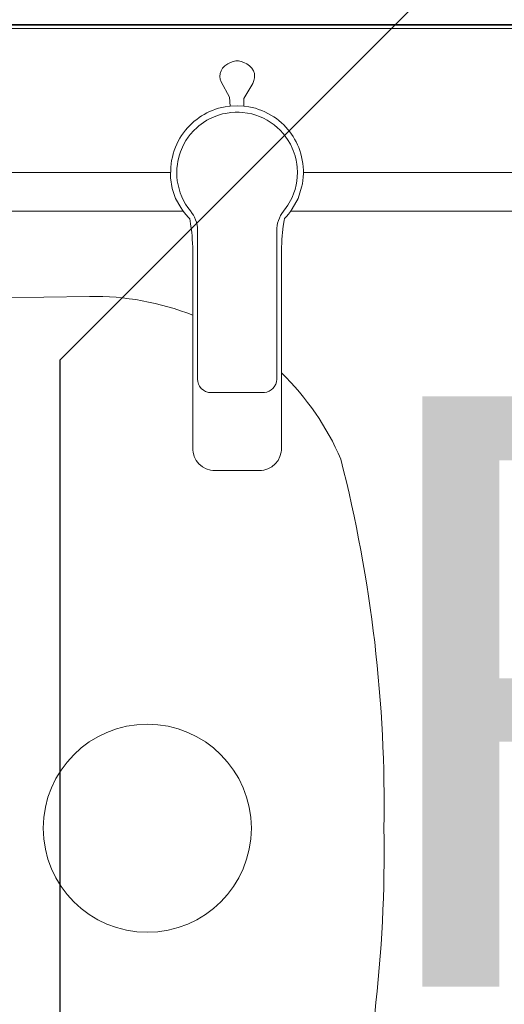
# Model space of a CAD drawing. Header units: millimetres. Extents: x -37728 to 44100, y 631619 to 691915.
# Tile 18 of 204: x -33946 to -33765, y 662593 to 662960. Entities that reach past the tile are written whole.
import ezdxf

# ---------------------------------------------------------------- set-up
doc = ezdxf.new("R2010")
doc.units = ezdxf.units.MM
doc.layers.add('_XREF', color=7, linetype='Continuous')
doc.layers.add('LEGENDA', color=7, linetype='Continuous')
for name, color, linetype, lineweight in [('A-DETL-GENF', 252, 'Continuous', 5), ('A-GENM', 252, 'Continuous', 5), ('A-WALL', 252, 'Continuous', 35), ('ins-kanalizacja-sanitarna-w posadzce', 35, 'KANALIZACJA_SANITARNA', 30), ('P-SANR-FIXT', 252, 'Continuous', 5)]:
    doc.layers.add(name, color=color, linetype=linetype, lineweight=lineweight)
doc.styles.get("Standard").update_dxf_attribs({"font": 'arial.ttf'})
doc.styles.add('styl1', font='arial.ttf')
doc.linetypes.add('KANALIZACJA_SANITARNA', pattern='A,0.5,-0.2,["KS",Standard,S=0.1,R=0,X=-0.1,Y=-0.05],-0.2', length=0.9)

# ---------------------------------------------------------------- blocks, each defined once
blk = doc.blocks.new('Modele ogólne 2 - Modele ogólne 1-9019300-__-00_00 Przyziemie PB')
at = {"layer": 'A-GENM', "color": 252}
blk.add_line((63702.137, 66201.462), (63568.637, 66201.462), dxfattribs=at)
blk = doc.blocks.new('Stainless steel double bowl kitchen sink - J - 870510901 - 870510901 Stainless Steel-9242415-__-00_00 Przyziemie PB')
at = {"layer": 'A-GENM', "color": 252}
for p, q in [((-44.2, 0), (-10.539, 0)), ((-5.59, 0), (7.461, 0)), ((-38.085, -1.434), (-10.055, -1.434)), ((-6.069, -1.434), (0.228, -1.434)), ((7.945, -1.434), (0.228, -1.434)), ((-28.856, -4.85), (-13.556, -4.615))]:
    blk.add_line(p, q, dxfattribs=at)
blk.add_circle((-11.407, -24.434), 3.878, dxfattribs=at)
for centre, radius, start, end in [((-13.402, -14.634), 10.021, 68.375, 90.8794), ((-13.402, -14.634), 10.021, 23.2189, 45.7423), ((-54.695, -23.558), 52.117, 359.0368, 14.3011), ((-54.695, -25.31), 52.117, 345.6989, 0.9632)]:
    blk.add_arc(centre, radius, start, end, dxfattribs=at)
blk = doc.blocks.new('Sanitary_Taps-Mixers_DURAVIT-AG_A-1-Single-lever-washbasin-mixer A11010 - A_1 Single lever washbasin mixer with pop-up waste - A11010001010-V17-__-00_00 Przyziemie PB')
at = {"layer": 'A-DETL-GENF', "color": 252}
for p, q in [((-0.347, 4.057), (-0.451, 3.983)), ((-0.244, 4.108), (-0.347, 4.057)), ((-0.143, 4.142), (-0.244, 4.108)), ((-0.041, 4.159), (-0.143, 4.142)), ((0.058, 4.159), (-0.041, 4.159)), ((0.16, 4.142), (0.058, 4.159)), ((0.261, 4.108), (0.16, 4.142)), ((0.364, 4.057), (0.261, 4.108)), ((0.468, 3.983), (0.364, 4.057)), ((-0.631, 3.687), (-0.641, 3.584)), ((-0.596, 3.792), (-0.631, 3.687)), ((-0.535, 3.893), (-0.596, 3.792)), ((-0.451, 3.983), (-0.535, 3.893)), ((0.553, 3.893), (0.468, 3.983)), ((0.613, 3.792), (0.553, 3.893)), ((0.648, 3.687), (0.613, 3.792)), ((0.656, 3.533), (0.648, 3.687)), ((-0.641, 3.584), (-0.631, 3.481)), ((-0.631, 3.481), (-0.596, 3.376)), ((-0.596, 3.376), (-0.28, 2.81)), ((0.259, 2.759), (0.586, 3.325)), ((0.586, 3.325), (0.633, 3.429)), ((0.633, 3.429), (0.656, 3.533)), ((-0.28, 2.81), (-0.258, 2.475)), ((0.259, 2.477), (0.259, 2.759)), ((-1.125, 2.221), (-1.226, 2.167)), ((-1.125, 2.221), (-1.226, 2.167)), ((-1.021, 2.271), (-1.125, 2.221)), ((-1.021, 2.271), (-1.125, 2.221)), ((-0.913, 2.317), (-1.021, 2.271)), ((-0.913, 2.317), (-1.021, 2.271)), ((-0.801, 2.359), (-0.913, 2.317)), ((-0.801, 2.359), (-0.913, 2.317)), ((-0.685, 2.395), (-0.801, 2.359)), ((-0.685, 2.395), (-0.801, 2.359)), ((-0.567, 2.426), (-0.685, 2.395)), ((-0.567, 2.426), (-0.685, 2.395)), ((-0.446, 2.451), (-0.567, 2.426)), ((-0.446, 2.451), (-0.567, 2.426)), ((-0.434, 2.207), (-0.54, 2.183)), ((-0.258, 2.475), (-0.446, 2.451)), ((-0.258, 2.475), (-0.446, 2.451)), ((-0.23, 2.238), (-0.434, 2.207)), ((0.001, 2.493), (-0.258, 2.475)), ((-0.074, 2.249), (-0.23, 2.238)), ((0.083, 2.249), (-0.074, 2.249)), ((0.259, 2.477), (0.001, 2.493)), ((0.207, 2.241), (0.083, 2.249)), ((0.395, 2.216), (0.207, 2.241)), ((0.436, 2.453), (0.259, 2.477)), ((0.436, 2.453), (0.259, 2.477)), ((0.549, 2.183), (0.395, 2.216)), ((0.562, 2.427), (0.436, 2.453)), ((0.562, 2.427), (0.436, 2.453)), ((0.686, 2.395), (0.562, 2.427)), ((0.686, 2.395), (0.562, 2.427)), ((0.807, 2.356), (0.686, 2.395)), ((0.807, 2.356), (0.686, 2.395)), ((0.926, 2.312), (0.807, 2.356)), ((0.926, 2.312), (0.807, 2.356)), ((1.042, 2.262), (0.926, 2.312)), ((1.042, 2.262), (0.926, 2.312)), ((1.155, 2.206), (1.042, 2.262)), ((1.155, 2.206), (1.042, 2.262)), ((1.263, 2.145), (1.155, 2.206)), ((1.263, 2.145), (1.155, 2.206)), ((-1.677, 1.837), (-1.76, 1.757)), ((-1.677, 1.837), (-1.76, 1.757)), ((-1.591, 1.913), (-1.677, 1.837)), ((-1.591, 1.913), (-1.677, 1.837)), ((-1.503, 1.983), (-1.591, 1.913)), ((-1.503, 1.983), (-1.591, 1.913)), ((-1.414, 2.048), (-1.503, 1.983)), ((-1.414, 2.048), (-1.503, 1.983)), ((-1.253, 1.865), (-1.423, 1.739)), ((-1.322, 2.109), (-1.414, 2.048)), ((-1.322, 2.109), (-1.414, 2.048)), ((-1.226, 2.167), (-1.322, 2.109)), ((-1.226, 2.167), (-1.322, 2.109)), ((-1.12, 1.949), (-1.253, 1.865)), ((-1.029, 1.999), (-1.12, 1.949)), ((-0.856, 2.079), (-1.029, 1.999)), ((-0.691, 2.14), (-0.856, 2.079)), ((-0.54, 2.183), (-0.691, 2.14)), ((0.7, 2.14), (0.549, 2.183)), ((0.833, 2.092), (0.7, 2.14)), ((0.991, 2.022), (0.833, 2.092)), ((1.13, 1.949), (0.991, 2.022)), ((1.236, 1.883), (1.13, 1.949)), ((1.39, 1.773), (1.236, 1.883)), ((1.368, 2.079), (1.263, 2.145)), ((1.368, 2.079), (1.263, 2.145)), ((1.468, 2.009), (1.368, 2.079)), ((1.468, 2.009), (1.368, 2.079)), ((1.564, 1.935), (1.468, 2.009)), ((1.564, 1.935), (1.468, 2.009)), ((1.654, 1.858), (1.564, 1.935)), ((1.654, 1.858), (1.564, 1.935)), ((1.74, 1.777), (1.654, 1.858)), ((1.74, 1.777), (1.654, 1.858)), ((-1.993, 1.485), (-2.063, 1.385)), ((-1.993, 1.485), (-2.063, 1.385)), ((-1.918, 1.58), (-1.993, 1.485)), ((-1.918, 1.58), (-1.993, 1.485)), ((-1.841, 1.671), (-1.918, 1.58)), ((-1.841, 1.671), (-1.918, 1.58)), ((-1.76, 1.757), (-1.841, 1.671)), ((-1.76, 1.757), (-1.841, 1.671)), ((-1.614, 1.563), (-1.742, 1.418)), ((-1.501, 1.672), (-1.614, 1.563)), ((-1.423, 1.739), (-1.501, 1.672)), ((1.51, 1.672), (1.39, 1.773)), ((1.596, 1.591), (1.51, 1.672)), ((1.728, 1.446), (1.596, 1.591)), ((1.821, 1.693), (1.74, 1.777)), ((1.821, 1.693), (1.74, 1.777)), ((1.896, 1.608), (1.821, 1.693)), ((1.896, 1.608), (1.821, 1.693)), ((1.966, 1.52), (1.896, 1.608)), ((1.966, 1.52), (1.896, 1.608)), ((2.031, 1.431), (1.966, 1.52)), ((2.031, 1.431), (1.966, 1.52)), ((-2.189, 1.171), (-2.245, 1.059)), ((-2.189, 1.171), (-2.245, 1.059)), ((-2.128, 1.28), (-2.189, 1.171)), ((-2.128, 1.28), (-2.189, 1.171)), ((-2.063, 1.385), (-2.128, 1.28)), ((-2.063, 1.385), (-2.128, 1.28)), ((-1.903, 1.192), (-1.994, 1.033)), ((-1.816, 1.323), (-1.903, 1.192)), ((-1.742, 1.418), (-1.816, 1.323)), ((1.825, 1.323), (1.728, 1.446)), ((1.888, 1.231), (1.825, 1.323)), ((1.991, 1.056), (1.888, 1.231)), ((2.092, 1.339), (2.031, 1.431)), ((2.092, 1.339), (2.031, 1.431)), ((2.15, 1.243), (2.092, 1.339)), ((2.15, 1.243), (2.092, 1.339)), ((2.204, 1.142), (2.15, 1.243)), ((2.204, 1.142), (2.15, 1.243)), ((2.255, 1.038), (2.204, 1.142)), ((2.255, 1.038), (2.204, 1.142)), ((-2.34, 0.824), (-2.378, 0.702)), ((-2.34, 0.824), (-2.378, 0.702)), ((-2.295, 0.943), (-2.34, 0.824)), ((-2.295, 0.943), (-2.34, 0.824)), ((-2.245, 1.059), (-2.295, 0.943)), ((-2.245, 1.059), (-2.295, 0.943)), ((-2.11, 0.77), (-2.158, 0.619)), ((-2.074, 0.861), (-2.11, 0.77)), ((-1.994, 1.033), (-2.074, 0.861)), ((2.06, 0.915), (1.991, 1.056)), ((2.097, 0.828), (2.06, 0.915)), ((2.168, 0.62), (2.097, 0.828)), ((2.301, 0.929), (2.255, 1.038)), ((2.301, 0.929), (2.255, 1.038)), ((2.342, 0.817), (2.301, 0.929)), ((2.342, 0.817), (2.301, 0.929)), ((2.378, 0.702), (2.342, 0.817)), ((2.378, 0.702), (2.342, 0.817)), ((-2.436, 0.453), (-2.456, 0.326)), ((-2.436, 0.453), (-2.456, 0.326)), ((-2.41, 0.578), (-2.436, 0.453)), ((-2.41, 0.578), (-2.436, 0.453)), ((-2.378, 0.702), (-2.41, 0.578)), ((-2.378, 0.702), (-2.41, 0.578)), ((-2.208, 0.409), (-2.223, 0.313)), ((-2.158, 0.619), (-2.208, 0.409)), ((2.206, 0.468), (2.168, 0.62)), ((2.233, 0.313), (2.206, 0.468)), ((2.409, 0.584), (2.378, 0.702)), ((2.409, 0.584), (2.378, 0.702)), ((2.434, 0.463), (2.409, 0.584)), ((2.434, 0.463), (2.409, 0.584)), ((2.454, 0.34), (2.434, 0.463)), ((2.454, 0.34), (2.434, 0.463)), ((-2.468, 0.199), (-2.481, -0.193)), ((-2.468, 0.199), (-2.481, -0.193)), ((-2.456, 0.326), (-2.468, 0.199)), ((-2.456, 0.326), (-2.468, 0.199)), ((-2.24, 0.157), (-2.245, 0)), ((-2.223, 0.313), (-2.24, 0.157)), ((2.246, 0.202), (2.233, 0.313)), ((2.255, 0), (2.246, 0.202)), ((2.467, 0.215), (2.454, 0.34)), ((2.467, 0.215), (2.454, 0.34)), ((2.474, 0.089), (2.467, 0.215)), ((2.474, 0.089), (2.467, 0.215)), ((2.474, -0.038), (2.474, 0.089)), ((2.474, -0.038), (2.474, 0.089)), ((-2.481, -0.193), (-2.421, -0.588)), ((-2.481, -0.193), (-2.421, -0.588)), ((-2.245, 0), (-2.24, -0.154)), ((-2.24, -0.154), (-2.224, -0.308)), ((-2.224, -0.308), (-2.198, -0.46)), ((2.207, -0.46), (2.232, -0.32)), ((2.232, -0.32), (2.249, -0.154)), ((2.249, -0.154), (2.255, 0)), ((2.436, -0.42), (2.456, -0.293)), ((2.436, -0.42), (2.456, -0.293)), ((2.456, -0.293), (2.468, -0.166)), ((2.456, -0.293), (2.468, -0.166)), ((2.468, -0.166), (2.474, -0.038)), ((2.468, -0.166), (2.474, -0.038)), ((-2.421, -0.588), (-2.289, -0.965)), ((-2.421, -0.588), (-2.289, -0.965)), ((-2.198, -0.46), (-2.161, -0.61)), ((-2.161, -0.61), (-2.114, -0.757)), ((2.124, -0.757), (2.164, -0.634)), ((2.164, -0.634), (2.207, -0.46)), ((2.278, -0.966), (2.41, -0.545)), ((2.278, -0.966), (2.41, -0.545)), ((2.41, -0.545), (2.436, -0.42)), ((2.41, -0.545), (2.436, -0.42)), ((-2.289, -0.965), (-2.092, -1.306)), ((-2.289, -0.965), (-2.092, -1.306)), ((-2.114, -0.757), (-2.057, -0.901)), ((-2.057, -0.901), (-1.991, -1.04)), ((-1.991, -1.04), (-1.915, -1.174)), ((1.898, -1.216), (2, -1.04)), ((2, -1.04), (2.051, -0.935)), ((2.051, -0.935), (2.124, -0.757)), ((2.063, -1.351), (2.278, -0.966)), ((2.063, -1.351), (2.278, -0.966)), ((-2.092, -1.306), (-2.031, -1.397)), ((-2.092, -1.306), (-2.031, -1.397)), ((-2.031, -1.397), (-1.966, -1.487)), ((-2.031, -1.397), (-1.966, -1.487)), ((-1.915, -1.174), (-1.829, -1.303)), ((-1.829, -1.303), (-1.736, -1.426)), ((-1.736, -1.426), (-1.665, -1.523)), ((1.675, -1.522), (1.738, -1.435)), ((1.738, -1.435), (1.839, -1.303)), ((1.839, -1.303), (1.898, -1.216)), ((1.918, -1.547), (1.993, -1.451)), ((1.918, -1.547), (1.993, -1.451)), ((1.993, -1.451), (2.063, -1.351)), ((1.993, -1.451), (2.063, -1.351)), ((-1.966, -1.487), (-1.896, -1.574)), ((-1.966, -1.487), (-1.896, -1.574)), ((-1.896, -1.574), (-1.821, -1.66)), ((-1.896, -1.574), (-1.821, -1.66)), ((-1.821, -1.66), (-1.763, -1.719)), ((-1.821, -1.66), (-1.763, -1.719)), ((-1.763, -1.719), (-1.716, -1.998)), ((-1.763, -1.719), (-1.716, -1.998)), ((-1.665, -1.523), (-1.622, -1.592)), ((-1.622, -1.592), (-1.584, -1.663)), ((-1.584, -1.663), (-1.543, -1.758)), ((-1.543, -1.758), (-1.513, -1.851)), ((1.514, -1.885), (1.543, -1.786)), ((1.543, -1.786), (1.579, -1.695)), ((1.579, -1.695), (1.626, -1.6)), ((1.626, -1.6), (1.675, -1.522)), ((1.725, -1.998), (1.759, -1.789)), ((1.725, -1.998), (1.759, -1.789)), ((1.759, -1.789), (1.775, -1.707)), ((1.759, -1.789), (1.775, -1.707)), ((1.775, -1.707), (1.841, -1.638)), ((1.775, -1.707), (1.841, -1.638)), ((1.841, -1.638), (1.918, -1.547)), ((1.841, -1.638), (1.918, -1.547)), ((-1.716, -1.998), (-1.687, -2.231)), ((-1.716, -1.998), (-1.687, -2.231)), ((-1.513, -1.851), (-1.489, -1.956)), ((-1.489, -1.956), (-1.476, -2.049)), ((-1.476, -2.049), (-1.47, -2.161)), ((-1.47, -2.161), (-1.47, -2.831)), ((1.48, -2.169), (1.484, -2.068)), ((1.48, -3.091), (1.48, -2.169)), ((1.484, -2.068), (1.496, -1.968)), ((1.496, -1.968), (1.514, -1.885)), ((1.696, -2.231), (1.725, -1.998)), ((1.696, -2.231), (1.725, -1.998)), ((-1.687, -2.231), (-1.675, -2.357)), ((-1.687, -2.231), (-1.675, -2.357)), ((-1.675, -2.357), (-1.665, -2.49)), ((-1.675, -2.357), (-1.665, -2.49)), ((-1.665, -2.49), (-1.656, -2.631)), ((-1.665, -2.49), (-1.656, -2.631)), ((1.666, -2.631), (1.674, -2.49)), ((1.666, -2.631), (1.674, -2.49)), ((1.674, -2.49), (1.684, -2.357)), ((1.674, -2.49), (1.684, -2.357)), ((1.684, -2.357), (1.696, -2.231)), ((1.684, -2.357), (1.696, -2.231)), ((-1.656, -2.631), (-1.65, -2.779)), ((-1.656, -2.631), (-1.65, -2.779)), ((-1.65, -2.779), (-1.647, -2.936)), ((-1.65, -2.779), (-1.647, -2.936)), ((-1.47, -2.831), (-1.47, -6.36)), ((1.656, -2.936), (1.66, -2.779)), ((1.656, -2.936), (1.66, -2.779)), ((1.66, -2.779), (1.666, -2.631)), ((1.66, -2.779), (1.666, -2.631)), ((-1.647, -2.936), (-1.645, -3.102)), ((-1.647, -2.936), (-1.645, -3.102)), ((-1.645, -3.102), (-1.645, -3.185)), ((-1.645, -3.102), (-1.645, -3.185)), ((-1.645, -3.185), (-1.645, -3.358)), ((-1.645, -3.185), (-1.645, -3.358)), ((1.48, -4.013), (1.48, -3.091)), ((1.655, -3.102), (1.656, -2.936)), ((1.655, -3.102), (1.656, -2.936)), ((1.655, -3.185), (1.655, -3.102)), ((1.655, -3.185), (1.655, -3.102)), ((1.655, -3.358), (1.655, -3.185)), ((1.655, -3.358), (1.655, -3.185)), ((-1.645, -3.358), (-1.645, -3.53)), ((-1.645, -3.358), (-1.645, -3.53)), ((-1.645, -3.53), (-1.645, -3.702)), ((-1.645, -3.53), (-1.645, -3.702)), ((1.655, -3.53), (1.655, -3.358)), ((1.655, -3.53), (1.655, -3.358)), ((1.655, -3.702), (1.655, -3.53)), ((1.655, -3.702), (1.655, -3.53)), ((-1.645, -3.702), (-1.645, -3.874)), ((-1.645, -3.702), (-1.645, -3.874)), ((-1.645, -3.874), (-1.645, -4.219)), ((-1.645, -3.874), (-1.645, -4.219)), ((1.48, -4.934), (1.48, -4.013)), ((1.655, -3.874), (1.655, -3.702)), ((1.655, -3.874), (1.655, -3.702)), ((1.655, -4.047), (1.655, -3.874)), ((1.655, -4.047), (1.655, -3.874)), ((-1.645, -4.219), (-1.645, -4.391)), ((-1.645, -4.219), (-1.645, -4.391)), ((-1.645, -4.391), (-1.645, -4.564)), ((-1.645, -4.391), (-1.645, -4.564)), ((1.655, -4.391), (1.655, -4.047)), ((1.655, -4.391), (1.655, -4.047)), ((1.655, -4.564), (1.655, -4.391)), ((1.655, -4.564), (1.655, -4.391)), ((-1.645, -4.564), (-1.645, -4.75)), ((-1.645, -4.564), (-1.645, -4.75)), ((-1.645, -4.75), (-1.645, -4.937)), ((-1.645, -4.75), (-1.645, -4.937)), ((1.655, -4.75), (1.655, -4.564)), ((1.655, -4.75), (1.655, -4.564)), ((1.655, -4.937), (1.655, -4.75)), ((1.655, -4.937), (1.655, -4.75)), ((-1.645, -4.937), (-1.645, -5.124)), ((-1.645, -4.937), (-1.645, -5.124)), ((-1.645, -5.124), (-1.645, -5.31)), ((-1.645, -5.124), (-1.645, -5.31)), ((1.48, -6.36), (1.48, -4.934)), ((1.655, -5.124), (1.655, -4.937)), ((1.655, -5.124), (1.655, -4.937)), ((1.655, -5.31), (1.655, -5.124)), ((1.655, -5.31), (1.655, -5.124)), ((-1.645, -5.31), (-1.645, -5.469)), ((-1.645, -5.31), (-1.645, -5.469)), ((-1.645, -5.469), (-1.645, -5.629)), ((-1.645, -5.469), (-1.645, -5.629)), ((1.655, -5.469), (1.655, -5.31)), ((1.655, -5.469), (1.655, -5.31)), ((1.655, -5.629), (1.655, -5.469)), ((1.655, -5.629), (1.655, -5.469)), ((-1.645, -5.629), (-1.645, -5.788)), ((-1.645, -5.629), (-1.645, -5.788)), ((-1.645, -5.788), (-1.645, -5.947)), ((-1.645, -5.788), (-1.645, -5.947)), ((1.655, -5.788), (1.655, -5.629)), ((1.655, -5.788), (1.655, -5.629)), ((1.655, -5.947), (1.655, -5.788)), ((1.655, -5.947), (1.655, -5.788)), ((-1.645, -5.947), (-1.645, -6.291)), ((-1.645, -5.947), (-1.645, -6.291)), ((1.655, -6.119), (1.655, -5.947)), ((1.655, -6.119), (1.655, -5.947)), ((1.655, -6.464), (1.655, -6.119)), ((1.655, -6.464), (1.655, -6.119)), ((-1.645, -6.291), (-1.645, -6.464)), ((-1.645, -6.291), (-1.645, -6.464)), ((-1.645, -6.464), (-1.645, -6.636)), ((-1.645, -6.464), (-1.645, -6.636)), ((-1.47, -6.36), (-1.47, -6.479)), ((-1.47, -6.479), (-1.47, -6.598)), ((-1.47, -6.598), (-1.47, -6.717)), ((1.48, -6.479), (1.48, -6.36)), ((1.48, -6.598), (1.48, -6.479)), ((1.48, -6.717), (1.48, -6.598)), ((1.655, -6.636), (1.655, -6.464)), ((1.655, -6.636), (1.655, -6.464)), ((-1.645, -6.636), (-1.645, -6.801)), ((-1.645, -6.636), (-1.645, -6.801)), ((-1.645, -6.801), (-1.645, -6.967)), ((-1.645, -6.801), (-1.645, -6.967)), ((-1.645, -6.967), (-1.645, -7.146)), ((-1.645, -6.967), (-1.645, -7.146)), ((-1.47, -6.717), (-1.47, -6.836)), ((-1.47, -6.836), (-1.47, -6.955)), ((-1.47, -6.955), (-1.47, -7.073)), ((1.48, -6.836), (1.48, -6.717)), ((1.48, -6.955), (1.48, -6.836)), ((1.48, -7.073), (1.48, -6.955)), ((1.655, -6.801), (1.655, -6.636)), ((1.655, -6.801), (1.655, -6.636)), ((1.655, -6.967), (1.655, -6.801)), ((1.655, -6.967), (1.655, -6.801)), ((1.655, -7.146), (1.655, -6.967)), ((1.655, -7.146), (1.655, -6.967)), ((-1.645, -7.146), (-1.645, -7.325)), ((-1.645, -7.146), (-1.645, -7.325)), ((-1.645, -7.325), (-1.645, -7.504)), ((-1.645, -7.325), (-1.645, -7.504)), ((-1.47, -7.073), (-1.47, -7.192)), ((-1.47, -7.192), (-1.47, -7.31)), ((-1.47, -7.31), (-1.47, -7.428)), ((1.48, -7.192), (1.48, -7.073)), ((1.48, -7.7), (1.48, -7.192)), ((1.655, -7.325), (1.655, -7.146)), ((1.655, -7.325), (1.655, -7.146)), ((1.655, -7.504), (1.655, -7.325)), ((1.655, -7.504), (1.655, -7.325)), ((-1.645, -7.504), (-1.645, -7.684)), ((-1.645, -7.504), (-1.645, -7.684)), ((-1.645, -7.684), (-1.645, -7.878)), ((-1.645, -7.684), (-1.645, -7.878)), ((-1.47, -7.428), (-1.47, -7.545)), ((-1.47, -7.545), (-1.47, -7.7)), ((-1.47, -7.7), (-1.462, -7.789)), ((1.47, -7.798), (1.48, -7.7)), ((1.655, -7.684), (1.655, -7.504)), ((1.655, -7.684), (1.655, -7.504)), ((1.655, -7.878), (1.655, -7.684)), ((1.655, -7.878), (1.655, -7.684)), ((-1.645, -7.878), (-1.645, -8.072)), ((-1.645, -7.878), (-1.645, -8.072)), ((-1.645, -8.072), (-1.645, -8.237)), ((-1.645, -8.072), (-1.645, -8.237)), ((-1.462, -7.789), (-1.434, -7.887)), ((-1.434, -7.887), (-1.395, -7.963)), ((-1.395, -7.963), (-1.331, -8.045)), ((-1.331, -8.045), (-1.25, -8.114)), ((1.276, -8.102), (1.34, -8.047)), ((1.34, -8.047), (1.391, -7.984)), ((1.391, -7.984), (1.442, -7.891)), ((1.442, -7.891), (1.47, -7.798)), ((1.655, -8.072), (1.655, -7.878)), ((1.655, -8.072), (1.655, -7.878)), ((1.655, -8.237), (1.655, -8.072)), ((1.655, -8.237), (1.655, -8.072)), ((-1.645, -8.237), (-1.645, -8.403)), ((-1.645, -8.237), (-1.645, -8.403)), ((-1.645, -8.403), (-1.645, -8.582)), ((-1.645, -8.403), (-1.645, -8.582)), ((-1.25, -8.114), (-1.178, -8.155)), ((-1.178, -8.155), (-1.068, -8.19)), ((-1.068, -8.19), (-0.97, -8.2)), ((-0.97, -8.2), (-0.809, -8.2)), ((-0.809, -8.2), (-0.7, -8.2)), ((-0.7, -8.2), (-0.558, -8.2)), ((-0.558, -8.2), (-0.471, -8.2)), ((-0.471, -8.2), (-0.382, -8.2)), ((-0.382, -8.2), (-0.265, -8.2)), ((-0.265, -8.2), (-0.114, -8.2)), ((-0.114, -8.2), (0.005, -8.2)), ((0.005, -8.2), (0.128, -8.2)), ((0.128, -8.2), (0.251, -8.2)), ((0.251, -8.2), (0.398, -8.2)), ((0.398, -8.2), (0.491, -8.2)), ((0.491, -8.2), (0.585, -8.2)), ((0.585, -8.2), (0.764, -8.2)), ((0.764, -8.2), (0.907, -8.2)), ((0.907, -8.2), (1.026, -8.198)), ((1.026, -8.198), (1.11, -8.182)), ((1.11, -8.182), (1.201, -8.148)), ((1.201, -8.148), (1.276, -8.102)), ((1.655, -8.403), (1.655, -8.237)), ((1.655, -8.403), (1.655, -8.237)), ((1.655, -8.582), (1.655, -8.403)), ((1.655, -8.582), (1.655, -8.403)), ((-1.645, -8.582), (-1.645, -8.761)), ((-1.645, -8.582), (-1.645, -8.761)), ((-1.645, -8.761), (-1.645, -8.94)), ((-1.645, -8.761), (-1.645, -8.94)), ((1.655, -8.761), (1.655, -8.582)), ((1.655, -8.761), (1.655, -8.582)), ((1.655, -8.94), (1.655, -8.761)), ((1.655, -8.94), (1.655, -8.761)), ((-1.645, -8.94), (-1.645, -9.12)), ((-1.645, -8.94), (-1.645, -9.12)), ((-1.645, -9.12), (-1.645, -9.306)), ((-1.645, -9.12), (-1.645, -9.306)), ((1.655, -9.12), (1.655, -8.94)), ((1.655, -9.12), (1.655, -8.94)), ((1.655, -9.306), (1.655, -9.12)), ((1.655, -9.306), (1.655, -9.12)), ((-1.645, -9.306), (-1.645, -9.508)), ((-1.645, -9.306), (-1.645, -9.508)), ((-1.645, -9.508), (-1.645, -9.68)), ((-1.645, -9.508), (-1.645, -9.68)), ((1.655, -9.508), (1.655, -9.306)), ((1.655, -9.508), (1.655, -9.306)), ((1.655, -9.68), (1.655, -9.508)), ((1.655, -9.68), (1.655, -9.508)), ((-1.645, -9.68), (-1.645, -9.762)), ((-1.645, -9.68), (-1.645, -9.762)), ((-1.645, -9.762), (-1.645, -9.928)), ((-1.645, -9.762), (-1.645, -9.928)), ((1.655, -9.762), (1.655, -9.68)), ((1.655, -9.762), (1.655, -9.68)), ((1.655, -9.928), (1.655, -9.762)), ((1.655, -9.928), (1.655, -9.762)), ((-1.645, -9.928), (-1.645, -10.093)), ((-1.645, -9.928), (-1.645, -10.093)), ((-1.645, -10.093), (-1.645, -10.258)), ((-1.645, -10.093), (-1.645, -10.258)), ((-1.645, -10.258), (-1.644, -10.341)), ((-1.645, -10.258), (-1.644, -10.341)), ((1.654, -10.341), (1.655, -10.258)), ((1.654, -10.341), (1.655, -10.258)), ((1.655, -10.093), (1.655, -9.928)), ((1.655, -10.093), (1.655, -9.928)), ((1.655, -10.258), (1.655, -10.093)), ((1.655, -10.258), (1.655, -10.093)), ((-1.644, -10.341), (-1.636, -10.423)), ((-1.644, -10.341), (-1.636, -10.423)), ((-1.636, -10.423), (-1.594, -10.583)), ((-1.636, -10.423), (-1.594, -10.583)), ((-1.594, -10.583), (-1.52, -10.73)), ((-1.594, -10.583), (-1.52, -10.73)), ((1.529, -10.73), (1.603, -10.583)), ((1.529, -10.73), (1.603, -10.583)), ((1.603, -10.583), (1.645, -10.423)), ((1.603, -10.583), (1.645, -10.423)), ((1.645, -10.423), (1.654, -10.341)), ((1.645, -10.423), (1.654, -10.341)), ((-1.52, -10.73), (-1.417, -10.859)), ((-1.52, -10.73), (-1.417, -10.859)), ((-1.417, -10.859), (-1.29, -10.965)), ((-1.417, -10.859), (-1.29, -10.965)), ((-1.29, -10.965), (-1.145, -11.042)), ((-1.29, -10.965), (-1.145, -11.042)), ((1.154, -11.042), (1.3, -10.965)), ((1.154, -11.042), (1.3, -10.965)), ((1.3, -10.965), (1.427, -10.859)), ((1.3, -10.965), (1.427, -10.859)), ((1.427, -10.859), (1.529, -10.73)), ((1.427, -10.859), (1.529, -10.73)), ((-1.145, -11.042), (-0.986, -11.088)), ((-1.145, -11.042), (-0.986, -11.088)), ((-0.986, -11.088), (-0.904, -11.098)), ((-0.986, -11.088), (-0.904, -11.098)), ((-0.904, -11.098), (-0.822, -11.1)), ((-0.904, -11.098), (-0.822, -11.1)), ((-0.822, -11.1), (-0.656, -11.1)), ((-0.822, -11.1), (-0.656, -11.1)), ((-0.656, -11.1), (-0.491, -11.1)), ((-0.656, -11.1), (-0.491, -11.1)), ((-0.491, -11.1), (-0.326, -11.1)), ((-0.491, -11.1), (-0.326, -11.1)), ((-0.326, -11.1), (-0.161, -11.1)), ((-0.326, -11.1), (-0.161, -11.1)), ((-0.161, -11.1), (0.005, -11.1)), ((-0.161, -11.1), (0.005, -11.1)), ((0.005, -11.1), (0.17, -11.1)), ((0.005, -11.1), (0.17, -11.1)), ((0.17, -11.1), (0.335, -11.1)), ((0.17, -11.1), (0.335, -11.1)), ((0.335, -11.1), (0.501, -11.1)), ((0.335, -11.1), (0.501, -11.1)), ((0.501, -11.1), (0.666, -11.1)), ((0.501, -11.1), (0.666, -11.1)), ((0.666, -11.1), (0.831, -11.1)), ((0.666, -11.1), (0.831, -11.1)), ((0.831, -11.1), (0.914, -11.098)), ((0.831, -11.1), (0.914, -11.098)), ((0.914, -11.098), (0.996, -11.088)), ((0.914, -11.098), (0.996, -11.088)), ((0.996, -11.088), (1.154, -11.042)), ((0.996, -11.088), (1.154, -11.042))]:
    blk.add_line(p, q, dxfattribs=at)
blk = doc.blocks.new('A$C4e31ac75')
at = {"layer": 'A-WALL'}
blk.add_line((-1067.65, 767.65), (-935.15, 767.65), dxfattribs=at)
at = {"layer": 'A-GENM'}
blk.add_blockref('Modele ogólne 2 - Modele ogólne 1-9019300-__-00_00 Przyziemie PB', (-64636.287, -65433.942), dxfattribs=at)
at = {"layer": 'P-SANR-FIXT'}
for name, p in [('Sanitary_Taps-Mixers_DURAVIT-AG_A-1-Single-lever-washbasin-mixer A11010 - A_1 Single lever washbasin mixer with pop-up waste - A11010001010-V17-__-00_00 Przyziemie PB', (-972.1, 762.15)), ('Stainless steel double bowl kitchen sink - J - 870510901 - 870510901 Stainless Steel-9242415-__-00_00 Przyziemie PB', (-964.036, 762.15))]:
    blk.add_blockref(name, p, dxfattribs=at)

msp = doc.modelspace()

# ---------------------------------------------------------------- block references
at = {"layer": '_XREF', "xscale": 10, "yscale": 10, "zscale": 10}
msp.add_blockref('A$C4e31ac75', (-24143.63, 655281.12), dxfattribs=at)

# ---------------------------------------------------------------- next in the draw order: linework, layer by layer
at = {"layer": 'ins-kanalizacja-sanitarna-w posadzce'}
for p in [(-33766.78, 662996.58), (-33930.57, 654035.92)]:
    msp.add_line(p, (-33930.57, 662832.79), dxfattribs=at)

# ---------------------------------------------------------------- next in the draw order: texts
at = {"layer": 'LEGENDA', "style": 'styl1'}
msp.add_text('R', height=220, rotation=360, dxfattribs=at).set_placement((-33820.72, 662599.22, 0))

doc.saveas('drawing.dxf')
